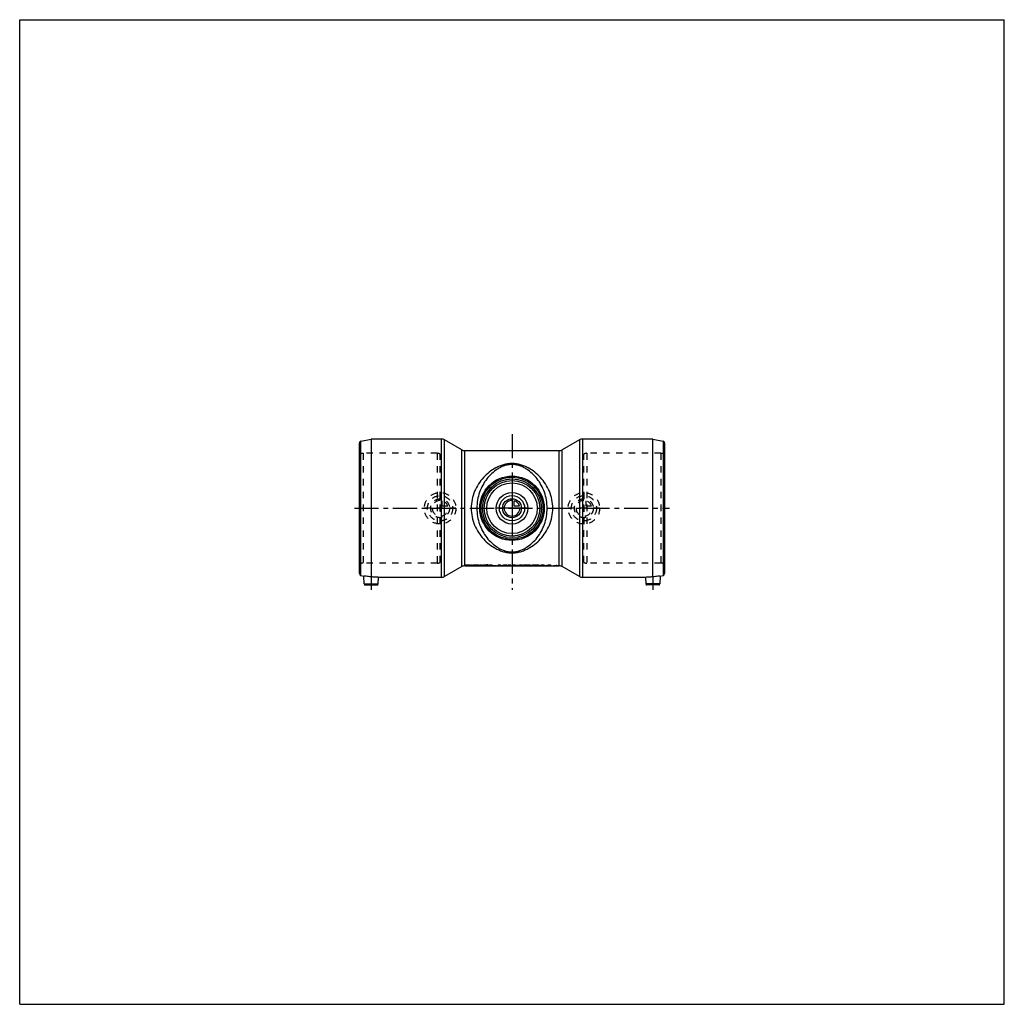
# Model space of a CAD drawing. Header units: millimetres. Extents: x 0 to 1000, y 0 to 1000.
import ezdxf

# ---------------------------------------------------------------- set-up
doc = ezdxf.new("R2010")
doc.units = ezdxf.units.MM
doc.header["$LTSCALE"] = 65.185185
doc.linetypes.add('CENTER', pattern=[0.6, 0.375, -0.075, 0.075, -0.075])
doc.linetypes.add('HIDDEN', pattern=[0.2, 0.1, -0.1])
doc.layers.get('0').update_dxf_attribs({"linetype": 'CONTINUOUS'})
for name, color, linetype in [('ACHSEN_S', 7, 'CONTINUOUS'), ('KOERPER', 7, 'CONTINUOUS'), ('KONST.EL_MIT_GEO', 7, 'CONTINUOUS'), ('KONSTR_EL', 7, 'CONTINUOUS'), ('KURVEN', 7, 'CONTINUOUS')]:
    doc.layers.add(name, color=color, linetype=linetype)

msp = doc.modelspace()

# ---------------------------------------------------------------- linework, layer by layer
at = {"color": 7, "linetype": 'Continuous'}
for p, q in [((0, 0), (0, 1000)), ((0, 1000), (1000, 1000)), ((1000, 0), (1000, 1000)), ((0, 0), (1000, 0))]:
    msp.add_line(p, q, dxfattribs=at)
at = {"layer": 'ACHSEN_S', "color": 40, "linetype": 'CENTER'}
for p, q in [((500, 579.1), (500, 420.9)), ((340, 503.8), (660, 503.8))]:
    msp.add_line(p, q, dxfattribs=at)
at = {"layer": 'KOERPER', "color": 7, "linetype": 'Continuous'}
for p, q in [((568.6, 573.3), (551, 563.1)), ((643, 574.1), (571.6, 574.1)), ((357, 503.8), (357, 434)), ((643, 434), (643, 503.8)), ((533.8, 445.3), (536.9, 445.3)), ((568.6, 434.4), (551, 444.5)), ((635.6, 433.6), (571.6, 433.6))]:
    msp.add_line(p, q, dxfattribs=at)
at = {"layer": 'KOERPER', "color": 8, "linetype": 'HIDDEN'}
for p, q in [((427, 448.8), (427, 558.8)), ((573, 448.8), (573, 558.8)), ((543.1, 445.3), (544.4, 445.3)), ((544.8, 445.3), (545.2, 445.3)), ((545.7, 445.3), (547, 445.3))]:
    msp.add_line(p, q, dxfattribs=at)
at = {"layer": 'KOERPER', "color": 40, "linetype": 'CENTER'}
for p, q in [((357, 434), (357, 420.9)), ((643, 434), (643, 420.9))]:
    msp.add_line(p, q, dxfattribs=at)
at = {"layer": 'KOERPER', "color": 7, "linetype": 'Continuous'}
for radius in [31.5, 29.8]:
    msp.add_circle((500, 503.8), radius, dxfattribs=at)
for centre, radius, start, end in [((357, 363.4), 70.6, 83.9502, 89.9697), ((643, 363.9), 70.1, 90.0091, 96.071)]:
    msp.add_arc(centre, radius, start, end, dxfattribs=at)
at = {"layer": 'KOERPER', "color": 8, "linetype": 'HIDDEN'}
for centre, radius, start, end in [((357, 363.9), 70.1, 83.9291, 89.9909), ((643, 363.4), 70.6, 90.0303, 96.0498)]:
    msp.add_arc(centre, radius, start, end, dxfattribs=at)
at = {"layer": 'KOERPER', "color": 7, "linetype": 'Continuous'}
for points, knots in [([(357, 434), (355.3, 434.3), (352.8, 434.7), (350.3, 435), (349.5, 435)], [0, 0, 0, 0, 0.70581, 1, 1, 1, 1]), ([(650.5, 435), (649.7, 435), (647.2, 434.7), (644.7, 434.3), (643, 434)], [0, 0, 0, 0, 0.29421, 1, 1, 1, 1])]:
    msp.add_open_spline(points, degree=3, knots=knots, dxfattribs=at)
at = {"layer": 'KONST.EL_MIT_GEO', "color": 7, "linetype": 'Continuous'}
for radius in [32.7, 28.2, 25.7]:
    msp.add_circle((500, 503.8), radius, dxfattribs=at)
at = {"layer": 'KONST.EL_MIT_GEO', "color": 8, "linetype": 'HIDDEN'}
msp.add_circle((500, 503.8), 31.5, dxfattribs=at)
at = {"layer": 'KONST.EL_MIT_GEO', "color": 7, "linetype": 'Continuous'}
for points, knots in [([(541.4, 503.8), (541.4, 506.8), (540.8, 512.7), (538.2, 521), (534.2, 528.6), (529.2, 535.1), (523.2, 540.6), (517.6, 544.4), (512.6, 546.7), (508.7, 548.1), (504.4, 549), (500, 549.3), (495.6, 549), (491.3, 548.1), (487.4, 546.7), (482.4, 544.4), (476.8, 540.6), (470.8, 535.1), (465.8, 528.6), (461.8, 521), (459.2, 512.7), (458.6, 506.8), (458.6, 503.8)], [0, 0, 0, 0, 0.06597, 0.13063, 0.19332, 0.25414, 0.31376, 0.37334, 0.40372, 0.43487, 0.46703, 0.5, 0.53297, 0.56513, 0.59628, 0.62666, 0.68624, 0.74586, 0.80668, 0.86937, 0.93403, 1, 1, 1, 1]), ([(535.7, 503.8), (535.7, 506.6), (535.2, 512.2), (533.2, 520.1), (529.9, 527.3), (525.8, 533.7), (520.8, 539.2), (515.9, 543), (511.6, 545.4), (508, 546.9), (504.1, 548), (500, 548.3), (495.9, 548), (492, 546.9), (488.4, 545.4), (484.1, 543), (479.2, 539.2), (474.2, 533.7), (470.1, 527.3), (466.8, 520.1), (464.8, 512.2), (464.3, 506.6), (464.3, 503.8)], [0, 0, 0, 0, 0.06741, 0.13303, 0.19601, 0.25645, 0.31515, 0.37353, 0.40335, 0.43416, 0.46642, 0.5, 0.53358, 0.56584, 0.59665, 0.62647, 0.68485, 0.74355, 0.80399, 0.86697, 0.93259, 1, 1, 1, 1]), ([(458.6, 503.8), (458.6, 500.8), (459.2, 495), (461.8, 486.6), (465.8, 479.1), (470.8, 472.5), (476.8, 467), (482.4, 463.3), (487.4, 461), (491.3, 459.6), (495.6, 458.6), (500, 458.3), (504.4, 458.6), (508.7, 459.6), (512.6, 461), (517.6, 463.3), (523.2, 467), (529.2, 472.5), (534.2, 479.1), (538.2, 486.6), (540.8, 495), (541.4, 500.8), (541.4, 503.8)], [0, 0, 0, 0, 0.06597, 0.13063, 0.19332, 0.25414, 0.31376, 0.37334, 0.40372, 0.43487, 0.46703, 0.5, 0.53297, 0.56513, 0.59628, 0.62666, 0.68624, 0.74586, 0.80668, 0.86937, 0.93403, 1, 1, 1, 1]), ([(464.3, 503.8), (464.3, 501), (464.8, 495.5), (466.8, 487.5), (470.1, 480.3), (474.2, 473.9), (479.2, 468.5), (484.1, 464.7), (488.4, 462.2), (492, 460.7), (495.9, 459.7), (500, 459.3), (504.1, 459.7), (508, 460.7), (511.6, 462.2), (515.9, 464.7), (520.8, 468.5), (525.8, 473.9), (529.9, 480.3), (533.2, 487.5), (535.2, 495.5), (535.7, 501), (535.7, 503.8)], [0, 0, 0, 0, 0.06741, 0.13303, 0.19601, 0.25645, 0.31515, 0.37353, 0.40335, 0.43416, 0.46642, 0.5, 0.53358, 0.56584, 0.59665, 0.62647, 0.68485, 0.74355, 0.80399, 0.86697, 0.93259, 1, 1, 1, 1])]:
    msp.add_open_spline(points, degree=3, knots=knots, dxfattribs=at)
at = {"layer": 'KONSTR_EL', "color": 7, "linetype": 'Continuous'}
for p, q in [((345, 437.5), (345, 570.1)), ((346.6, 572), (357, 574.1)), ((346.6, 435.6), (346.6, 572)), ((357, 574.1), (357, 503.8)), ((428.4, 574.1), (357, 574.1)), ((428.4, 433.6), (428.4, 574.1)), ((431.4, 434.4), (431.4, 573.3)), ((449, 563.1), (431.4, 573.3)), ((568.6, 573.3), (568.6, 434.4)), ((571.6, 574.1), (571.6, 433.6)), ((643, 574.1), (653.4, 572)), ((643, 503.8), (643, 574.1)), ((653.4, 572), (653.4, 435.6)), ((655, 570.1), (655, 437.5)), ((449, 444.5), (449, 563.1)), ((452, 445.3), (452, 562.3)), ((452, 562.3), (548, 562.3)), ((548, 445.3), (548, 562.3)), ((551, 444.5), (551, 563.1)), ((449, 444.5), (431.4, 434.4)), ((452, 445.3), (462.2, 445.3)), ((462.2, 445.2), (465.8, 445.2)), ((464, 445.3), (464, 445.2)), ((465.8, 445.3), (477.3, 445.3)), ((477.3, 445.3), (484.5, 445.3)), ((477.3, 445.3), (477.3, 445.2)), ((477.3, 445.2), (484.5, 445.2)), ((477.3, 445.2), (484.5, 445.2)), ((484.5, 445.3), (485.9, 445.3)), ((484.5, 445.3), (484.5, 445.2)), ((485.9, 445.3), (489.4, 445.3)), ((485.9, 445.3), (485.9, 445.2)), ((485.9, 445.2), (492.5, 445.2)), ((485.9, 445.2), (489.4, 445.2)), ((489.4, 445.3), (489.4, 445.2)), ((492.5, 445.3), (496, 445.3)), ((492.5, 445.3), (492.5, 445.3)), ((493, 445.3), (493, 445.2)), ((496, 445.3), (498.8, 445.3)), ((496, 445.3), (496, 445.2)), ((496, 445.2), (498.8, 445.2)), ((496, 445.2), (498.8, 445.2)), ((498.8, 445.3), (503.4, 445.3)), ((498.8, 445.3), (498.8, 445.2)), ((503.4, 445.2), (507.1, 445.2)), ((504, 445.3), (506.5, 445.3)), ((504, 445.3), (504, 445.2)), ((504, 445.2), (506.5, 445.2)), ((506.5, 445.3), (506.5, 445.2)), ((507.1, 445.3), (511.8, 445.3)), ((511.8, 445.3), (514.5, 445.3)), ((511.8, 445.3), (511.8, 445.2)), ((511.8, 445.2), (514.5, 445.2)), ((511.8, 445.2), (514.5, 445.2)), ((514.5, 445.3), (520.9, 445.3)), ((514.5, 445.3), (514.5, 445.2)), ((520.9, 445.3), (528.5, 445.3)), ((520.9, 445.3), (520.9, 445.2)), ((520.9, 445.2), (528.5, 445.2)), ((520.9, 445.2), (528.5, 445.2)), ((528.5, 445.3), (529.9, 445.3)), ((528.5, 445.3), (528.5, 445.2)), ((529.9, 445.3), (532.6, 445.3)), ((529.9, 445.3), (529.9, 445.2)), ((529.9, 445.2), (533.8, 445.2)), ((529.9, 445.2), (532.6, 445.2)), ((532.6, 445.3), (532.6, 445.2)), ((536.9, 445.3), (539.6, 445.3)), ((536.9, 445.3), (536.9, 445.2)), ((536.9, 445.2), (539.6, 445.2)), ((536.9, 445.2), (539.6, 445.2)), ((539.6, 445.3), (542.3, 445.3)), ((539.6, 445.3), (539.6, 445.2)), ((542.1, 445.3), (542.1, 445.2)), ((542.1, 445.2), (542.1, 445.2)), ((542.3, 445.2), (542.3, 445.2)), ((544.1, 445.2), (543.2, 445.2)), ((544.3, 445.2), (544.1, 445.2)), ((544.2, 445.3), (544.4, 445.3)), ((544.3, 445.2), (544.4, 445.2)), ((544.4, 445.2), (544.6, 445.2)), ((544.7, 445.2), (544.6, 445.2)), ((544.8, 445.2), (544.7, 445.2)), ((545, 445.2), (544.8, 445.2)), ((544.8, 445.2), (544.8, 445.2)), ((544.8, 445.2), (545, 445.2)), ((545, 445.2), (545.1, 445.2)), ((545.1, 445.2), (545.3, 445.2)), ((545.3, 445.2), (545.5, 445.2)), ((545.7, 445.2), (545.6, 445.2)), ((545.7, 445.3), (545.9, 445.3)), ((545.8, 445.2), (545.7, 445.2)), ((545.7, 445.2), (545.7, 445.2)), ((545.7, 445.2), (545.8, 445.2)), ((547.8, 445.3), (548, 445.3)), ((547.8, 445.3), (547.8, 445.3)), ((547.8, 445.2), (547.8, 445.2)), ((548, 445.3), (548, 445.2)), ((346.6, 435.6), (349.5, 435)), ((350, 426.9), (349.5, 435)), ((364, 426.9), (364.4, 433.6)), ((428.4, 433.6), (364.4, 433.6)), ((635.6, 433.6), (636, 426.9)), ((650.5, 435), (650, 426.9)), ((650.5, 435), (653.4, 435.6)), ((350, 426.9), (364, 426.9)), ((350.9, 425.9), (363.1, 425.9)), ((650, 426.9), (636, 426.9)), ((649.1, 425.9), (636.9, 425.9))]:
    msp.add_line(p, q, dxfattribs=at)
at = {"layer": 'KONSTR_EL', "color": 8, "linetype": 'HIDDEN'}
for p, q in [((348.7, 559.6), (348.7, 448)), ((424, 559.6), (348.7, 559.6)), ((424, 559.6), (424, 448)), ((651.3, 559.6), (576, 559.6)), ((576, 559.6), (576, 448)), ((651.3, 559.6), (651.3, 448)), ((424, 448), (348.7, 448)), ((452, 446.2), (452, 446.1)), ((452, 446.2), (457.3, 446.2)), ((452, 446.1), (457.3, 446.1)), ((455.9, 446), (457.3, 446)), ((455.9, 446), (455.9, 445.9)), ((455.9, 445.9), (457.3, 445.9)), ((457.3, 445.9), (457.3, 446.2)), ((458.2, 446.2), (459.4, 446.2)), ((458.2, 445.6), (458.2, 446.2)), ((458.2, 446.1), (459.4, 446.1)), ((458.2, 445.7), (460.3, 445.7)), ((458.2, 445.6), (460.3, 445.6)), ((459.4, 445.9), (459.4, 446.2)), ((459.4, 446), (460.2, 446)), ((459.4, 445.9), (460.2, 445.9)), ((459.4, 445.9), (460.2, 445.9)), ((459.4, 445.7), (459.4, 445.9)), ((459.4, 445.8), (460.2, 445.8)), ((459.4, 445.8), (460.3, 445.8)), ((460.2, 445.8), (460.2, 446)), ((460.3, 445.6), (460.3, 445.8)), ((460.6, 446.2), (461.8, 446.2)), ((460.6, 445.6), (460.6, 446.2)), ((460.6, 446.1), (461.8, 446.1)), ((460.6, 445.7), (462, 445.7)), ((460.6, 445.6), (462, 445.6)), ((461.8, 445.7), (461.8, 446.2)), ((461.8, 445.8), (461.9, 445.8)), ((461.8, 445.7), (461.9, 445.7)), ((461.9, 445.8), (461.9, 445.7)), ((462, 445.7), (462, 445.6)), ((462.2, 445.9), (462.2, 445.8)), ((462.3, 446.2), (463.6, 446.2)), ((462.3, 446.2), (462.3, 446.1)), ((462.3, 446.1), (463.6, 446.1)), ((462.3, 445.9), (462.3, 445.8)), ((462.7, 446), (462.7, 445.9)), ((463.1, 445.8), (463.1, 445.7)), ((463.3, 445.9), (463.3, 445.8)), ((463.5, 445.9), (463.5, 445.8)), ((463.6, 446.2), (463.6, 446.1)), ((463.9, 446.2), (465, 446.2)), ((463.9, 445.6), (463.9, 446.2)), ((463.9, 446.1), (465, 446.1)), ((463.9, 445.7), (465, 445.7)), ((463.9, 445.6), (465, 445.6)), ((464, 445.2), (464, 445.2)), ((465, 445.6), (465, 446.2)), ((465.3, 446.2), (466.4, 446.2)), ((465.3, 446.2), (465.3, 446.1)), ((465.3, 446.1), (466.4, 446.1)), ((466.2, 445.7), (467.5, 445.7)), ((466.2, 445.7), (466.2, 445.6)), ((466.2, 445.6), (467.5, 445.6)), ((466.4, 446.2), (466.4, 446.1)), ((466.5, 446.1), (467.2, 446.1)), ((466.5, 446.1), (466.5, 446)), ((466.5, 446), (467.2, 446)), ((466.6, 446), (467.1, 446)), ((466.6, 446), (466.6, 445.9)), ((466.6, 445.9), (467.1, 445.9)), ((466.8, 445.8), (466.8, 445.7)), ((467.1, 446), (467.1, 445.9)), ((467.2, 446.1), (467.2, 446)), ((467.3, 446.2), (468.4, 446.2)), ((467.3, 446.2), (467.3, 446.1)), ((467.3, 446.1), (468.4, 446.1)), ((467.5, 445.7), (467.5, 445.6)), ((468.4, 446.2), (468.4, 446.1)), ((468.4, 445.8), (469.1, 445.8)), ((468.4, 445.6), (468.4, 445.8)), ((468.4, 445.7), (470.9, 445.7)), ((468.4, 445.6), (470.9, 445.6)), ((469.1, 446.2), (470.2, 446.2)), ((469.1, 445.7), (469.1, 446.2)), ((469.1, 446.1), (470.2, 446.1)), ((469.9, 445.7), (472.3, 445.7)), ((469.9, 445.7), (469.9, 445.6)), ((469.9, 445.6), (472.3, 445.6)), ((470.2, 445.7), (470.2, 446.2)), ((470.2, 445.8), (470.9, 445.8)), ((470.9, 445.6), (470.9, 445.8)), ((471.2, 446.2), (473.3, 446.2)), ((471.2, 445.6), (471.2, 446.2)), ((471.2, 446.1), (473.3, 446.1)), ((471.2, 445.7), (473.3, 445.7)), ((471.2, 445.6), (473.3, 445.6)), ((472.3, 445.7), (472.3, 445.6)), ((472.4, 446.1), (473.3, 446.1)), ((472.4, 445.9), (472.4, 446.1)), ((472.4, 446), (473.3, 446)), ((472.4, 446), (473.2, 446)), ((472.4, 445.9), (473.2, 445.9)), ((472.4, 445.9), (473.2, 445.9)), ((472.4, 445.7), (472.4, 445.9)), ((472.4, 445.8), (473.2, 445.8)), ((472.4, 445.8), (473.3, 445.8)), ((473.2, 445.8), (473.2, 446)), ((473.3, 446), (473.3, 446.2)), ((473.3, 445.6), (473.3, 445.8)), ((473.5, 445.9), (473.5, 445.8)), ((473.7, 446.1), (473.7, 446)), ((474, 445.8), (474, 445.7)), ((474.1, 446.1), (474.1, 446)), ((474.6, 446.2), (474.6, 446.1)), ((474.8, 445.9), (474.8, 445.8)), ((474.9, 446), (474.9, 445.9)), ((474.9, 445.9), (474.9, 445.8)), ((475.2, 445.7), (475.2, 445.6)), ((475.3, 446.2), (475.3, 446.1)), ((475.5, 446.1), (475.5, 446)), ((475.5, 445.8), (475.5, 445.7)), ((475.6, 446.2), (475.6, 446.1)), ((475.6, 445.7), (475.6, 445.6)), ((475.7, 446.1), (475.7, 446)), ((475.7, 445.8), (475.7, 445.7)), ((475.9, 446), (475.9, 446.2)), ((475.9, 445.6), (475.9, 445.8)), ((477.3, 446.2), (480, 446.2)), ((477.3, 445.3), (477.3, 446.2)), ((477.3, 446.1), (480, 446.1)), ((480, 445.5), (480, 446.2)), ((480, 445.6), (484.1, 445.6)), ((480, 445.5), (484.1, 445.5)), ((480, 445.4), (484.1, 445.4)), ((480, 445.2), (480, 445.4)), ((480, 445.3), (484.1, 445.3)), ((480, 445.3), (484.5, 445.3)), ((480, 445.2), (484.5, 445.2)), ((484.1, 445.3), (484.1, 445.6)), ((485.9, 446.2), (488.6, 446.2)), ((485.9, 445.3), (485.9, 446.2)), ((485.9, 446.1), (488.6, 446.1)), ((488.6, 445.5), (488.6, 446.2)), ((488.6, 445.6), (489.5, 445.6)), ((488.6, 445.5), (489.5, 445.5)), ((488.6, 445.4), (489.4, 445.4)), ((488.6, 445.2), (488.6, 445.4)), ((488.6, 445.3), (489.4, 445.3)), ((488.6, 445.3), (489.4, 445.3)), ((488.6, 445.2), (489.4, 445.2)), ((489.4, 445.4), (489.4, 445.3)), ((489.4, 445.2), (489.4, 445.2)), ((489.5, 445.6), (489.5, 445.5)), ((490.3, 445.3), (490.3, 445.2)), ((491.7, 446.2), (494.7, 446.2)), ((491.7, 446.2), (491.7, 446.1)), ((491.7, 446.1), (494.7, 446.1)), ((492, 445.5), (492, 445.4)), ((493, 445.3), (493, 445.3)), ((494.7, 446.2), (494.7, 446.1)), ((496, 446.2), (498.8, 446.2)), ((496, 445.3), (496, 446.2)), ((496, 446.1), (498.8, 446.1)), ((498.8, 445.3), (498.8, 446.2)), ((500.1, 446.2), (503, 446.2)), ((500.1, 446.2), (500.1, 446.1)), ((500.1, 446.1), (503, 446.1)), ((503, 446.2), (503, 446.1)), ((503.6, 445.9), (507, 445.9)), ((503.6, 445.9), (503.6, 445.8)), ((503.6, 445.8), (507, 445.8)), ((504.5, 445.6), (506.1, 445.6)), ((504.5, 445.6), (504.5, 445.5)), ((504.5, 445.5), (506.1, 445.5)), ((505.3, 445.4), (505.3, 445.3)), ((506.1, 445.6), (506.1, 445.5)), ((507, 445.9), (507, 445.8)), ((507.6, 446.2), (510.4, 446.2)), ((507.6, 446.2), (507.6, 446.1)), ((507.6, 446.1), (510.4, 446.1)), ((510.4, 446.2), (510.4, 446.1)), ((511.8, 446.2), (519.5, 446.2)), ((511.8, 445.3), (511.8, 446.2)), ((511.8, 446.1), (519.5, 446.1)), ((514.5, 445.8), (519.5, 445.8)), ((514.5, 445.3), (514.5, 445.8)), ((514.5, 445.7), (519.5, 445.7)), ((519.5, 445.7), (519.5, 446.2)), ((520.9, 446.2), (528.5, 446.2)), ((520.9, 445.3), (520.9, 446.2)), ((520.9, 446.1), (528.5, 446.1)), ((523.6, 445.8), (528.5, 445.8)), ((523.6, 445.5), (523.6, 445.8)), ((523.6, 445.7), (528.5, 445.7)), ((523.6, 445.6), (528.1, 445.6)), ((523.6, 445.5), (528.1, 445.5)), ((523.6, 445.4), (528.1, 445.4)), ((523.6, 445.2), (523.6, 445.4)), ((523.6, 445.3), (528.1, 445.3)), ((523.6, 445.3), (528.5, 445.3)), ((523.6, 445.2), (528.5, 445.2)), ((528.1, 445.3), (528.1, 445.6)), ((528.5, 445.7), (528.5, 446.2)), ((529.9, 446.2), (532.6, 446.2)), ((529.9, 445.3), (529.9, 446.2)), ((529.9, 446.1), (532.6, 446.1)), ((532.6, 445.3), (532.6, 446.2)), ((536.9, 446.2), (539.6, 446.2)), ((536.9, 446.2), (536.9, 446.1)), ((536.9, 446.1), (539.6, 446.1)), ((536.9, 445.3), (536.9, 445.5)), ((536.9, 445.4), (536.9, 445.4)), ((539.6, 445.3), (539.6, 446.2)), ((542.3, 445.2), (543.1, 445.2)), ((542.8, 445.3), (542.8, 445.2)), ((542.8, 445.2), (542.8, 445.2)), ((544.4, 445.4), (544.8, 445.4)), ((544.4, 445.2), (544.4, 445.4)), ((544.4, 445.3), (544.8, 445.3)), ((544.4, 445.3), (545.2, 445.3)), ((545.7, 445.2), (544.4, 445.2)), ((544.8, 445.2), (544.8, 445.4)), ((544.8, 445.3), (545.1, 445.3)), ((544.8, 445.3), (545.1, 445.3)), ((544.8, 445.2), (545.1, 445.2)), ((544.8, 445.2), (545.1, 445.2)), ((545.1, 445.3), (545.1, 445.2)), ((545.2, 445.3), (545.1, 445.3)), ((545.1, 445.3), (545.1, 445.3)), ((545.3, 445.3), (545.2, 445.3)), ((545.2, 445.2), (545.3, 445.2)), ((545.3, 445.3), (545.3, 445.2)), ((545.3, 445.3), (545.3, 445.3)), ((545.5, 445.3), (545.3, 445.3)), ((545.3, 445.2), (545.3, 445.2)), ((545.3, 445.2), (545.4, 445.2)), ((545.4, 445.4), (545.8, 445.4)), ((545.4, 445.4), (545.4, 445.3)), ((545.4, 445.3), (545.8, 445.3)), ((545.6, 445.3), (545.5, 445.3)), ((545.5, 445.3), (545.5, 445.2)), ((545.6, 445.3), (545.6, 445.3)), ((545.7, 445.3), (545.7, 445.2)), ((545.7, 445.3), (545.7, 445.3)), ((545.8, 445.4), (545.8, 445.3)), ((545.8, 445.3), (545.8, 445.3)), ((547, 445.2), (547.8, 445.2)), ((547.3, 445.3), (547.3, 445.2)), ((651.3, 448), (576, 448))]:
    msp.add_line(p, q, dxfattribs=at)
at = {"layer": 'KONSTR_EL', "color": 7, "linetype": 'Continuous'}
for centre, radius, start, end in [((347, 570.1), 2, 101, 180), ((428.4, 568.1), 6, 60, 90), ((571.6, 568.1), 6, 90, 120), ((653, 570.1), 2, 0, 79), ((452, 568.3), 6, 240, 270), ((548, 568.3), 6, 270, 300), ((452, 439.3), 6, 90, 120), ((492.6, 473.9), 28.6, 269.5519, 269.9367), ((542.3, 457), 11.7, 270.0136, 270.3465), ((542.3, 457.5), 12.3, 270.0149, 270.3607), ((542.3, 466.8), 21.5, 270.3495, 270.7754), ((543.1, 476), 30.8, 270.0383, 270.3371), ((545.5, 313.1), 132.3, 90.5486, 90.9931), ((545.4, 318.5), 126.8, 90.5171, 90.9487), ((545.1, 317), 128.3, 90.2503, 90.3734), ((545.1, 353.3), 92.1, 90.2095, 90.4121), ((545.1, 353.7), 91.5, 90.1442, 90.2763), ((545.1, 355), 90.3, 90.0005, 90.2094), ((545.1, 332.7), 112.5, 89.8902, 90.0369), ((545.1, 355.4), 89.9, 89.8569, 89.9997), ((545, 353.3), 92, 89.5742, 89.8563), ((545, 328.5), 116.7, 89.75, 89.8889), ((545, 350.6), 94.7, 89.6012, 89.7239), ((544.9, 330.7), 114.6, 89.0284, 89.5059), ((544.8, 328.8), 116.6, 88.977, 89.4813), ((547, 471.7), 26.5, 269.6386, 269.986), ((547.8, 452.3), 7.11, 270.0307, 270.4653), ((548, 439.3), 6, 60, 90), ((347, 437.5), 2, 180, 259), ((428.4, 439.6), 6, 270, 300), ((571.6, 439.6), 6, 240, 270), ((653, 437.5), 2, 281, 360), ((350.9, 426.9), 1, 183, 270), ((363.1, 426.9), 1, 270, 357), ((636.9, 426.9), 1, 183, 270), ((649.1, 426.9), 1, 270, 357)]:
    msp.add_arc(centre, radius, start, end, dxfattribs=at)
at = {"layer": 'KONSTR_EL', "color": 8, "linetype": 'HIDDEN'}
for centre, radius, start, end in [((348.7, 569.6), 10, 248.0484, 270), ((651.3, 569.6), 10, 270, 291.9516), ((424, 553.6), 6, 60, 90), ((576, 553.6), 6, 90, 120), ((348.7, 438), 10, 90, 111.9516), ((424, 454), 6, 270, 300), ((429.8, 445.8), 32.4, 359.8808, 0.0554), ((475.2, 468.1), 22.3, 270.0093, 270.9155), ((475.2, 468), 22.3, 270.0093, 270.9162), ((475.2, 435.3), 11, 88.2542, 89.9352), ((475.2, 435.2), 11, 88.2542, 89.9352), ((475.5, 439.8), 6.23, 87.8982, 90.0378), ((475.5, 439.7), 6.23, 87.8979, 90.0378), ((475.5, 452.9), 7.11, 270.0684, 271.7538), ((475.5, 452.8), 7.11, 270.0684, 271.7548), ((475.2, 469.2), 23.5, 270.8937, 271.7291), ((475.2, 469.1), 23.4, 270.8944, 271.7304), ((475.4, 454.6), 8.81, 271.6597, 273.0845), ((475.4, 454.5), 8.8, 271.6606, 273.0861), ((544.3, 426.6), 18.7, 93.0371, 93.3139), ((545, 409.4), 35.9, 91.0312, 91.4131), ((545, 408.2), 37.1, 90.766, 91.0329), ((545, 407.6), 37.7, 90.5498, 90.7657), ((545.1, 406.9), 38.4, 90.3412, 90.5501), ((545.1, 406.9), 38.4, 90.1201, 90.3415), ((545.1, 406.8), 38.5, 89.9039, 90.1197), ((545.1, 406.7), 38.6, 89.6897, 89.9042), ((545.1, 361.1), 84.1, 89.8797, 89.9995), ((545.1, 407.4), 37.9, 89.2585, 89.6679), ((545.1, 407.9), 37.4, 89.0432, 89.2581), ((545.7, 458.4), 13.1, 269.6913, 269.9699), ((545.1, 409), 36.4, 88.8458, 88.9786), ((576, 454), 6, 240, 270), ((651.3, 438), 10, 68.0484, 90)]:
    msp.add_arc(centre, radius, start, end, dxfattribs=at)
for centre, major_axis, ratio, start_param, end_param in [((452, 503.8), (44.8, -44.8), 0.8391, -0.87266, -0.69813), ((452, 503.8), (44.9, -44.9), 0.8391, -0.87266, -0.7565), ((454.4, 503.8), (44.8, -44.8), 0.8391, -0.84712, -0.70729), ((454.4, 503.8), (44.9, -44.9), 0.8391, -0.84716, -0.70757), ((462.3, 503.8), (5.3, 58.5), 0.42158, -2.94962, -2.92865), ((462.3, 503.8), (5.3, 58.6), 0.42158, -2.94958, -2.92865), ((463.6, 503.8), (9, 58.3), 0.57312, -2.90301, -2.87899), ((463.6, 503.8), (9, 58.4), 0.57312, -2.90296, -2.87899), ((473.6, 503.8), (44.8, 44.8), 0.8391, -2.43431, -2.33221), ((473.6, 503.8), (44.9, 44.9), 0.8391, -2.43402, -2.3321), ((465.3, 503.8), (-3.2, 58.5), 0.28488, -3.33175, -3.27754), ((465.3, 503.8), (-3.2, 58.6), 0.28488, -3.33175, -3.27763), ((476, 503.8), (44.8, 44.8), 0.8391, -2.44346, -2.33221), ((466.4, 503.8), (-2, 58.5), 0.18771, -3.32257, -3.31459), ((466.4, 503.8), (-2, 58.6), 0.18771, -3.32257, -3.31461), ((466.4, 503.8), (-2.1, 58.5), 0.1925, -3.30399, -3.28391), ((466.4, 503.8), (-2.1, 58.6), 0.1925, -3.30403, -3.28398), ((467.3, 503.8), (2.1, 58.5), 0.1973, -2.99892, -2.97883), ((467.3, 503.8), (2.1, 58.6), 0.1973, -2.99885, -2.9788), ((467.3, 503.8), (2, 58.5), 0.18771, -2.96859, -2.96061), ((467.3, 503.8), (2, 58.6), 0.18771, -2.96858, -2.96061), ((468.4, 503.8), (3.2, 58.5), 0.284, -3.00575, -2.95155), ((468.4, 503.8), (3.2, 58.6), 0.284, -3.00566, -2.95155), ((476, 503.8), (44.9, 44.9), 0.8391, -2.3853, -2.3321), ((491.7, 503.8), (6, 58.4), 0.45545, -2.99989, -2.92046), ((491.7, 503.8), (6, 58.5), 0.45545, -2.99975, -2.92046), ((494.7, 503.8), (6, 58.4), 0.45545, -3.01921, -2.92046), ((494.7, 503.8), (6, 58.5), 0.45545, -3.01905, -2.92046), ((500.1, 503.8), (-3.7, 58.5), 0.31885, -3.33616, -3.16162), ((500.1, 503.8), (-3.7, 58.6), 0.31885, -3.33616, -3.22001), ((503, 503.8), (-3.7, 58.5), 0.31885, -3.33616, -3.30325), ((503, 503.8), (-3.7, 58.6), 0.31885, -3.33616, -3.30331), ((503, 503.8), (-3.7, 58.5), 0.31885, -3.25673, -3.21495), ((503, 503.8), (-3.7, 58.6), 0.31885, -3.25687, -3.21515), ((507.6, 503.8), (3.7, 58.5), 0.31885, -3.06824, -3.02645), ((507.6, 503.8), (3.7, 58.6), 0.31885, -3.06803, -3.02632), ((507.6, 503.8), (3.7, 58.5), 0.31885, -2.97993, -2.94703), ((507.6, 503.8), (3.7, 58.6), 0.31885, -2.97988, -2.94703), ((510.4, 503.8), (3.7, 58.5), 0.31885, 3.16162, 3.33616), ((510.4, 503.8), (3.7, 58.6), 0.31885, -3.06317, -2.94703), ((536.9, 503.8), (10, 58.2), 0.60406, -2.98087, -2.86311), ((536.9, 503.8), (10.1, 58.3), 0.60406, -2.98067, -2.86311), ((540.1, 503.8), (10, 58.2), 0.60406, 3.24554, 3.33232), ((540.1, 503.8), (10.1, 58.3), 0.60406, 3.30393, 3.33179), ((540.1, 503.8), (10.1, 58.3), 0.60406, -2.95115, -2.95072), ((547, 503.8), (2.4, 58.5), 0.21799, -3.10977, -3.08632), ((547, 503.8), (2.4, 58.6), 0.21799, -3.10951, -3.0861), ((547.5, 503.8), (2.4, 58.5), 0.21799, -3.11242, -3.08632), ((547.5, 503.8), (2.4, 58.6), 0.21799, 3.17103, 3.19709)]:
    msp.add_ellipse(centre, major_axis=major_axis, ratio=ratio, start_param=start_param, end_param=end_param, dxfattribs=at)
at = {"layer": 'KONSTR_EL', "color": 7, "linetype": 'Continuous'}
for centre, major_axis, ratio, start_param, end_param in [((452, 503.8), (44.9, -44.9), 0.8391, 5.52669, 5.61676), ((452, 503.8), (44.8, -44.8), 0.8391, -0.69813, -0.66607), ((476, 503.8), (44.8, 44.8), 0.8391, 3.80766, 3.83972), ((476, 503.8), (44.9, 44.9), 0.8391, -2.47517, -2.3853), ((500.1, 503.8), (-3.7, 58.6), 0.31885, 3.06317, 3.15327), ((500.1, 503.8), (-3.7, 58.5), 0.31885, -3.16162, -3.12956), ((510.4, 503.8), (3.7, 58.6), 0.31885, -3.15327, -3.06317), ((510.4, 503.8), (3.7, 58.5), 0.31885, 3.12956, 3.16162), ((540.1, 503.8), (10, 58.2), 0.60406, -3.06971, -3.03764), ((540.1, 503.8), (10.1, 58.3), 0.60406, -3.06935, -2.97925)]:
    msp.add_ellipse(centre, major_axis=major_axis, ratio=ratio, start_param=start_param, end_param=end_param, dxfattribs=at)
at = {"layer": 'KONSTR_EL', "color": 8, "linetype": 'HIDDEN'}
for points, knots in [([(461.8, 445.9), (461.8, 445.9), (462, 445.9), (462.1, 445.9), (462.2, 445.9)], [0, 0, 0, 0, 0.26292, 1, 1, 1, 1]), ([(461.8, 445.8), (461.8, 445.8), (462, 445.8), (462.1, 445.8), (462.2, 445.8)], [0, 0, 0, 0, 0.26292, 1, 1, 1, 1]), ([(462.2, 445.8), (462.1, 445.8), (462, 445.8), (461.9, 445.8), (461.9, 445.8)], [0, 0, 0, 0, 0.22091, 1, 1, 1, 1]), ([(462.2, 445.7), (462.1, 445.7), (462, 445.7), (461.9, 445.7), (461.9, 445.7)], [0, 0, 0, 0, 0.22093, 1, 1, 1, 1]), ([(462, 445.7), (462.1, 445.7), (462.4, 445.7), (462.8, 445.7), (463.1, 445.8)], [0, 0, 0, 0, 0.26051, 1, 1, 1, 1]), ([(462, 445.6), (462.1, 445.6), (462.4, 445.6), (462.8, 445.6), (463.1, 445.7)], [0, 0, 0, 0, 0.26051, 1, 1, 1, 1]), ([(462.3, 445.9), (462.3, 445.9), (462.2, 445.8), (462.2, 445.8), (462.2, 445.8)], [0, 0, 0, 0, 0.26431, 1, 1, 1, 1]), ([(462.2, 445.9), (462.2, 445.9), (462.2, 445.9), (462.3, 445.9), (462.3, 445.9)], [0, 0, 0, 0, 0.73889, 1, 1, 1, 1]), ([(462.3, 445.8), (462.3, 445.8), (462.2, 445.7), (462.2, 445.7), (462.2, 445.7)], [0, 0, 0, 0, 0.26432, 1, 1, 1, 1]), ([(462.2, 445.8), (462.2, 445.8), (462.2, 445.8), (462.3, 445.8), (462.3, 445.8)], [0, 0, 0, 0, 0.73886, 1, 1, 1, 1]), ([(463.3, 445.9), (463.2, 445.9), (463.1, 446), (462.9, 446), (462.7, 446)], [0, 0, 0, 0, 0.21742, 1, 1, 1, 1]), ([(463.3, 445.8), (463.2, 445.8), (463.1, 445.9), (462.9, 445.9), (462.7, 445.9)], [0, 0, 0, 0, 0.21742, 1, 1, 1, 1]), ([(463.1, 445.8), (463.1, 445.8), (463.2, 445.8), (463.3, 445.8), (463.4, 445.8), (463.5, 445.8), (463.5, 445.9)], [0, 0, 0, 0, 0.39852, 0.71221, 0.90985, 1, 1, 1, 1]), ([(463.1, 445.7), (463.1, 445.7), (463.2, 445.7), (463.3, 445.7), (463.4, 445.7), (463.5, 445.7), (463.5, 445.8)], [0, 0, 0, 0, 0.3985, 0.71219, 0.90983, 1, 1, 1, 1]), ([(463.5, 445.9), (463.5, 445.9), (463.4, 445.9), (463.3, 445.9), (463.3, 445.9)], [0, 0, 0, 0, 0.28827, 1, 1, 1, 1]), ([(463.5, 445.8), (463.5, 445.8), (463.4, 445.8), (463.3, 445.8), (463.3, 445.8)], [0, 0, 0, 0, 0.2883, 1, 1, 1, 1]), ([(473.7, 446.1), (473.7, 446.1), (473.6, 446), (473.5, 446), (473.5, 445.9)], [0, 0, 0, 0, 0.38591, 1, 1, 1, 1]), ([(473.7, 446), (473.7, 446), (473.6, 445.9), (473.5, 445.9), (473.5, 445.8)], [0, 0, 0, 0, 0.38588, 1, 1, 1, 1]), ([(473.5, 445.9), (473.5, 445.9), (473.6, 445.9), (473.6, 445.9), (473.7, 445.8), (473.8, 445.8), (473.9, 445.8), (474, 445.8)], [0, 0, 0, 0, 0.10327, 0.18288, 0.28886, 0.58891, 1, 1, 1, 1]), ([(473.5, 445.8), (473.5, 445.8), (473.6, 445.8), (473.6, 445.8), (473.7, 445.7), (473.8, 445.7), (473.9, 445.7), (474, 445.7)], [0, 0, 0, 0, 0.10329, 0.1829, 0.28889, 0.58892, 1, 1, 1, 1]), ([(474.1, 446.1), (474, 446.1), (473.9, 446.1), (473.7, 446.1), (473.7, 446.1)], [0, 0, 0, 0, 0.57544, 1, 1, 1, 1]), ([(474.1, 446), (474, 446), (473.9, 446), (473.7, 446), (473.7, 446)], [0, 0, 0, 0, 0.57544, 1, 1, 1, 1]), ([(474, 445.8), (474.1, 445.8), (474.5, 445.7), (474.9, 445.7), (475.2, 445.7)], [0, 0, 0, 0, 0.21643, 1, 1, 1, 1]), ([(474, 445.7), (474.1, 445.7), (474.5, 445.6), (474.9, 445.6), (475.2, 445.6)], [0, 0, 0, 0, 0.21643, 1, 1, 1, 1]), ([(474.6, 446.2), (474.6, 446.2), (474.4, 446.2), (474.2, 446.2), (474.1, 446.1)], [0, 0, 0, 0, 0.26539, 1, 1, 1, 1]), ([(474.6, 446.1), (474.6, 446.1), (474.4, 446.1), (474.2, 446.1), (474.1, 446)], [0, 0, 0, 0, 0.26539, 1, 1, 1, 1]), ([(475.3, 446.2), (475.2, 446.2), (475, 446.2), (474.8, 446.2), (474.6, 446.2)], [0, 0, 0, 0, 0.25956, 1, 1, 1, 1]), ([(475.3, 446.1), (475.2, 446.1), (475, 446.1), (474.8, 446.1), (474.6, 446.1)], [0, 0, 0, 0, 0.25956, 1, 1, 1, 1]), ([(474.8, 445.9), (474.8, 446), (474.8, 446), (474.9, 446), (474.9, 446), (474.9, 446)], [0, 0, 0, 0, 0.28879, 0.57058, 1, 1, 1, 1]), ([(474.9, 445.9), (474.9, 445.9), (474.9, 445.9), (474.8, 445.9), (474.8, 445.9), (474.8, 445.9)], [0, 0, 0, 0, 0.43363, 0.71318, 1, 1, 1, 1]), ([(474.8, 445.8), (474.8, 445.9), (474.8, 445.9), (474.9, 445.9), (474.9, 445.9), (474.9, 445.9)], [0, 0, 0, 0, 0.28882, 0.57061, 1, 1, 1, 1]), ([(474.9, 445.8), (474.9, 445.8), (474.9, 445.8), (474.8, 445.8), (474.8, 445.8), (474.8, 445.8)], [0, 0, 0, 0, 0.4336, 0.71314, 1, 1, 1, 1]), ([(474.9, 446), (475, 446), (475.1, 446.1), (475.3, 446.1), (475.5, 446.1)], [0, 0, 0, 0, 0.20451, 1, 1, 1, 1]), ([(474.9, 445.9), (475, 445.9), (475.1, 446), (475.3, 446), (475.5, 446)], [0, 0, 0, 0, 0.20452, 1, 1, 1, 1]), ([(475.5, 445.8), (475.4, 445.8), (475.2, 445.8), (475, 445.8), (474.9, 445.9)], [0, 0, 0, 0, 0.54944, 1, 1, 1, 1]), ([(475.5, 445.7), (475.4, 445.7), (475.2, 445.7), (475, 445.7), (474.9, 445.8)], [0, 0, 0, 0, 0.54944, 1, 1, 1, 1]), ([(475.9, 446.2), (475.9, 446.2), (475.8, 446.2), (475.7, 446.2), (475.6, 446.2)], [0, 0, 0, 0, 0.25472, 1, 1, 1, 1]), ([(475.9, 446.1), (475.9, 446.1), (475.8, 446.1), (475.7, 446.1), (475.6, 446.1)], [0, 0, 0, 0, 0.25472, 1, 1, 1, 1]), ([(475.7, 446.1), (475.7, 446.1), (475.8, 446.1), (475.9, 446.1), (475.9, 446.1)], [0, 0, 0, 0, 0.25639, 1, 1, 1, 1]), ([(475.7, 446), (475.7, 446), (475.8, 446), (475.9, 446), (475.9, 446)], [0, 0, 0, 0, 0.25639, 1, 1, 1, 1]), ([(489.4, 445.4), (489.5, 445.4), (489.7, 445.4), (489.9, 445.4), (490, 445.4), (490.1, 445.4), (490.2, 445.4), (490.3, 445.4), (490.3, 445.3), (490.3, 445.3), (490.3, 445.3), (490.3, 445.3)], [0, 0, 0, 0, 0.38334, 0.55614, 0.70732, 0.83111, 0.92297, 0.95586, 0.97967, 0.99428, 1, 1, 1, 1]), ([(490.3, 445.3), (490.3, 445.3), (490.3, 445.3), (490.3, 445.3), (490.3, 445.3), (490.2, 445.3), (490.1, 445.3), (490, 445.3), (489.9, 445.3), (489.7, 445.3), (489.5, 445.3), (489.4, 445.3)], [0, 0, 0, 0, 0.00565, 0.02018, 0.04392, 0.07674, 0.16844, 0.29209, 0.4432, 0.61607, 1, 1, 1, 1]), ([(489.4, 445.3), (489.5, 445.3), (489.7, 445.3), (489.9, 445.3), (490, 445.3), (490.1, 445.3), (490.2, 445.3), (490.3, 445.3), (490.3, 445.2), (490.3, 445.2), (490.3, 445.2), (490.3, 445.2)], [0, 0, 0, 0, 0.38332, 0.55612, 0.70729, 0.83108, 0.92295, 0.95584, 0.97965, 0.99426, 1, 1, 1, 1]), ([(490.3, 445.2), (490.3, 445.2), (490.3, 445.2), (490.3, 445.2), (490.3, 445.2), (490.2, 445.2), (490.1, 445.2), (490, 445.2), (489.9, 445.2), (489.7, 445.2), (489.5, 445.2), (489.4, 445.2)], [0, 0, 0, 0, 0.00566, 0.0202, 0.04394, 0.07676, 0.16847, 0.29212, 0.44322, 0.61609, 1, 1, 1, 1]), ([(493, 445.3), (493, 445.3), (493, 445.4), (493, 445.4), (492.9, 445.4), (492.8, 445.4), (492.6, 445.4), (492.4, 445.5), (492.1, 445.5), (492, 445.5)], [0, 0, 0, 0, 0.01997, 0.07006, 0.15145, 0.26376, 0.4061, 0.5773, 1, 1, 1, 1]), ([(493, 445.2), (493, 445.2), (493, 445.3), (493, 445.3), (492.9, 445.3), (492.8, 445.3), (492.6, 445.3), (492.4, 445.4), (492.1, 445.4), (492, 445.4)], [0, 0, 0, 0, 0.02001, 0.07012, 0.15152, 0.26383, 0.40615, 0.57734, 1, 1, 1, 1]), ([(492.5, 445.3), (492.6, 445.3), (492.7, 445.3), (492.9, 445.3), (493, 445.3), (493, 445.3), (493, 445.3), (493, 445.3), (493, 445.3)], [0, 0, 0, 0, 0.42805, 0.73939, 0.84968, 0.92929, 0.97845, 1, 1, 1, 1]), ([(548, 445.3), (548, 445.3), (548, 445.3), (548, 445.3), (547.9, 445.3), (547.9, 445.3), (547.8, 445.4), (547.6, 445.4), (547.5, 445.4), (547.3, 445.4), (547.1, 445.4), (546.7, 445.4), (546.2, 445.4), (545.6, 445.5), (545.1, 445.5), (544.5, 445.5), (543.9, 445.4), (543.4, 445.4), (543, 445.4), (542.8, 445.4), (542.6, 445.4), (542.5, 445.4), (542.3, 445.4), (542.2, 445.3), (542.2, 445.3), (542.1, 445.3), (542.1, 445.3), (542.1, 445.3), (542.1, 445.3)], [0, 0, 0, 0, 0.00078, 0.00264, 0.00985, 0.02171, 0.03813, 0.05898, 0.08408, 0.1132, 0.14606, 0.22175, 0.30825, 0.40222, 0.5, 0.59778, 0.69175, 0.77825, 0.85394, 0.8868, 0.91592, 0.94102, 0.96187, 0.97829, 0.99015, 0.99736, 0.99922, 1, 1, 1, 1]), ([(542.1, 445.2), (542.1, 445.2), (542.1, 445.2), (542.1, 445.2), (542.2, 445.2), (542.2, 445.2), (542.3, 445.3), (542.5, 445.3), (542.6, 445.3), (542.8, 445.3), (543, 445.3), (543.4, 445.3), (543.9, 445.3), (544.5, 445.4), (545.1, 445.4), (545.6, 445.4), (546.2, 445.3), (546.7, 445.3), (547.1, 445.3), (547.3, 445.3), (547.5, 445.3), (547.6, 445.3), (547.8, 445.3), (547.9, 445.2), (547.9, 445.2), (548, 445.2), (548, 445.2), (548, 445.2), (548, 445.2)], [0, 0, 0, 0, 0.00078, 0.00265, 0.00986, 0.02172, 0.03814, 0.059, 0.0841, 0.11321, 0.14607, 0.22176, 0.30826, 0.40222, 0.5, 0.59778, 0.69175, 0.77824, 0.85393, 0.88679, 0.9159, 0.941, 0.96186, 0.97828, 0.99015, 0.99736, 0.99922, 1, 1, 1, 1]), ([(542.1, 445.3), (542.1, 445.3), (542.1, 445.3), (542.1, 445.3), (542.2, 445.3), (542.2, 445.3), (542.3, 445.3), (542.3, 445.3)], [0, 0, 0, 0, 0.01973, 0.068, 0.25667, 0.5682, 1, 1, 1, 1]), ([(547.3, 445.3), (547.3, 445.3), (547.3, 445.3), (547.3, 445.3), (547.2, 445.3), (547.1, 445.3), (547, 445.4), (546.9, 445.4), (546.6, 445.4), (546.3, 445.4), (545.9, 445.4), (545.5, 445.4), (545.1, 445.4), (544.6, 445.4), (544.2, 445.4), (543.8, 445.4), (543.5, 445.4), (543.2, 445.4), (543.1, 445.4), (543, 445.3), (542.9, 445.3), (542.8, 445.3), (542.8, 445.3), (542.8, 445.3), (542.8, 445.3)], [0, 0, 0, 0, 0.00259, 0.00979, 0.02163, 0.03805, 0.05889, 0.08397, 0.14592, 0.2216, 0.30812, 0.40214, 0.5, 0.59786, 0.69188, 0.7784, 0.85408, 0.91603, 0.94111, 0.96195, 0.97836, 0.99021, 0.99741, 1, 1, 1, 1]), ([(543.1, 445.3), (543, 445.3), (543, 445.3), (542.9, 445.3), (542.8, 445.3), (542.8, 445.3), (542.8, 445.3), (542.8, 445.3), (542.8, 445.3)], [0, 0, 0, 0, 0.43073, 0.74347, 0.85397, 0.9334, 0.98168, 1, 1, 1, 1]), ([(543.1, 445.2), (543, 445.2), (543, 445.2), (542.9, 445.2), (542.8, 445.2), (542.8, 445.2), (542.8, 445.2), (542.8, 445.2), (542.8, 445.2)], [0, 0, 0, 0, 0.42593, 0.73716, 0.84815, 0.92886, 0.9792, 1, 1, 1, 1]), ([(542.9, 445.2), (542.9, 445.2), (542.8, 445.2), (542.8, 445.2), (542.8, 445.2), (542.8, 445.2), (542.8, 445.2)], [0, 0, 0, 0, 0.42898, 0.7378, 0.92656, 1, 1, 1, 1]), ([(543.2, 445.3), (543.2, 445.3), (543.1, 445.3), (542.9, 445.2), (542.9, 445.2)], [0, 0, 0, 0, 0.32518, 1, 1, 1, 1]), ([(543.1, 445.3), (543.4, 445.3), (544, 445.3), (545.1, 445.3), (546.1, 445.3), (546.8, 445.3), (547, 445.3)], [0, 0, 0, 0, 0.20913, 0.5, 0.79087, 1, 1, 1, 1]), ([(544.1, 445.3), (544.1, 445.3), (543.8, 445.3), (543.5, 445.3), (543.3, 445.3)], [0, 0, 0, 0, 0.2804, 1, 1, 1, 1]), ([(545.1, 445.3), (545.1, 445.3), (545.1, 445.3), (545.2, 445.3), (545.2, 445.3), (545.2, 445.3), (545.3, 445.3), (545.3, 445.3), (545.3, 445.3), (545.3, 445.3)], [0, 0, 0, 0, 0.38481, 0.55803, 0.70928, 0.833, 0.92461, 0.98089, 1, 1, 1, 1]), ([(545.3, 445.2), (545.3, 445.2), (545.3, 445.2), (545.3, 445.2), (545.3, 445.2), (545.2, 445.2), (545.2, 445.2), (545.1, 445.2), (545.1, 445.2)], [0, 0, 0, 0, 0.01759, 0.06981, 0.15572, 0.2733, 0.59297, 1, 1, 1, 1]), ([(545.1, 445.2), (545.1, 445.2), (545.1, 445.2), (545.2, 445.2), (545.2, 445.2)], [0, 0, 0, 0, 0.28003, 1, 1, 1, 1]), ([(545.2, 445.3), (545.2, 445.3), (545.2, 445.3), (545.2, 445.3), (545.3, 445.3), (545.3, 445.3), (545.3, 445.3), (545.3, 445.3), (545.3, 445.3)], [0, 0, 0, 0, 0.4159, 0.73353, 0.84875, 0.93232, 0.98296, 1, 1, 1, 1]), ([(545.2, 445.2), (545.2, 445.2), (545.2, 445.2), (545.3, 445.2), (545.3, 445.2)], [0, 0, 0, 0, 0.31744, 1, 1, 1, 1]), ([(545.7, 445.3), (545.7, 445.3), (545.7, 445.3), (545.7, 445.3), (545.7, 445.3), (545.7, 445.3), (545.6, 445.3), (545.6, 445.3), (545.5, 445.3), (545.5, 445.3)], [0, 0, 0, 0, 0.01695, 0.06655, 0.14855, 0.26197, 0.40563, 0.57793, 1, 1, 1, 1]), ([(545.7, 445.2), (545.7, 445.2), (545.7, 445.2), (545.7, 445.2), (545.7, 445.2), (545.7, 445.2), (545.6, 445.2), (545.6, 445.2), (545.5, 445.2), (545.5, 445.2)], [0, 0, 0, 0, 0.01696, 0.06658, 0.14857, 0.262, 0.40565, 0.57795, 1, 1, 1, 1]), ([(545.7, 445.3), (545.7, 445.3), (545.7, 445.3), (545.7, 445.3), (545.7, 445.3)], [0, 0, 0, 0, 0.25162, 1, 1, 1, 1]), ([(545.7, 445.2), (545.7, 445.2), (545.7, 445.2), (545.7, 445.2), (545.7, 445.2)], [0, 0, 0, 0, 0.39797, 1, 1, 1, 1]), ([(546.9, 445.3), (546.8, 445.3), (546.4, 445.3), (546.1, 445.3), (545.8, 445.3)], [0, 0, 0, 0, 0.20683, 1, 1, 1, 1]), ([(547.2, 445.2), (547.2, 445.2), (547.1, 445.3), (547, 445.3), (546.9, 445.3)], [0, 0, 0, 0, 0.17412, 1, 1, 1, 1]), ([(547, 445.3), (547.1, 445.3), (547.1, 445.3), (547.2, 445.3), (547.3, 445.3), (547.3, 445.3), (547.3, 445.3), (547.3, 445.3), (547.3, 445.3)], [0, 0, 0, 0, 0.4308, 0.74344, 0.85396, 0.93343, 0.98169, 1, 1, 1, 1]), ([(547, 445.2), (547.1, 445.2), (547.1, 445.2), (547.2, 445.2), (547.3, 445.2), (547.3, 445.2), (547.3, 445.2), (547.3, 445.2), (547.3, 445.2)], [0, 0, 0, 0, 0.43051, 0.74338, 0.85393, 0.93342, 0.98169, 1, 1, 1, 1]), ([(547.3, 445.2), (547.3, 445.2), (547.3, 445.2), (547.3, 445.2), (547.3, 445.2), (547.3, 445.2), (547.2, 445.2)], [0, 0, 0, 0, 0.07277, 0.26164, 0.5708, 1, 1, 1, 1]), ([(547.8, 445.3), (547.8, 445.3), (547.9, 445.3), (547.9, 445.3), (548, 445.3), (548, 445.3), (548, 445.3), (548, 445.3)], [0, 0, 0, 0, 0.43164, 0.74334, 0.93203, 0.9803, 1, 1, 1, 1])]:
    msp.add_open_spline(points, degree=3, knots=knots, dxfattribs=at)
at = {"layer": 'KONSTR_EL', "color": 7, "linetype": 'Continuous'}
for points, knots in [([(489.4, 445.3), (489.9, 445.3), (490.9, 445.3), (491.9, 445.3), (492.3, 445.3)], [0, 0, 0, 0, 0.56339, 1, 1, 1, 1]), ([(489.4, 445.2), (490, 445.2), (491, 445.2), (492.1, 445.2), (492.5, 445.2)], [0, 0, 0, 0, 0.57834, 1, 1, 1, 1]), ([(492.5, 445.2), (492.6, 445.2), (492.6, 445.2), (492.7, 445.2), (492.8, 445.2)], [0, 0, 0, 0, 0.28141, 1, 1, 1, 1]), ([(492.8, 445.2), (492.8, 445.2), (492.9, 445.2), (493, 445.2), (493, 445.2), (493, 445.2), (493, 445.2)], [0, 0, 0, 0, 0.42804, 0.73714, 0.92595, 1, 1, 1, 1]), ([(542.1, 445.2), (542.1, 445.2), (542.1, 445.2), (542.1, 445.2), (542.2, 445.2), (542.2, 445.2), (542.2, 445.2)], [0, 0, 0, 0, 0.07702, 0.2677, 0.57553, 1, 1, 1, 1]), ([(542.2, 445.2), (542.2, 445.2), (542.3, 445.2), (542.3, 445.2), (542.3, 445.2)], [0, 0, 0, 0, 0.2159, 1, 1, 1, 1]), ([(542.4, 445.2), (542.5, 445.2), (542.8, 445.2), (543.1, 445.2), (543.3, 445.2)], [0, 0, 0, 0, 0.19274, 1, 1, 1, 1]), ([(542.5, 445.3), (542.6, 445.3), (542.8, 445.3), (543, 445.3), (543.2, 445.3)], [0, 0, 0, 0, 0.21261, 1, 1, 1, 1]), ([(546.9, 445.2), (546.8, 445.2), (546.4, 445.2), (546.1, 445.2), (545.8, 445.2)], [0, 0, 0, 0, 0.20662, 1, 1, 1, 1]), ([(546.8, 445.2), (546.9, 445.2), (547.2, 445.2), (547.6, 445.2), (547.8, 445.2)], [0, 0, 0, 0, 0.31445, 1, 1, 1, 1]), ([(546.9, 445.3), (547, 445.3), (547.2, 445.3), (547.4, 445.3), (547.6, 445.3)], [0, 0, 0, 0, 0.28571, 1, 1, 1, 1]), ([(547.6, 445.3), (547.6, 445.3), (547.7, 445.3), (547.7, 445.3), (547.8, 445.3)], [0, 0, 0, 0, 0.2804, 1, 1, 1, 1]), ([(548, 445.2), (548, 445.2), (547.9, 445.2), (547.9, 445.2), (547.8, 445.2)], [0, 0, 0, 0, 0.18216, 1, 1, 1, 1]), ([(548, 445.2), (548, 445.2), (548, 445.2), (548, 445.2), (548, 445.2)], [0, 0, 0, 0, 0.26762, 1, 1, 1, 1])]:
    msp.add_open_spline(points, degree=3, knots=knots, dxfattribs=at)
at = {"layer": 'KURVEN', "color": 8, "linetype": 'HIDDEN'}
for p, q in [((427, 519.8), (427, 487.8)), ((429.2, 506), (429.2, 511.5)), ((573, 519.8), (573, 487.8)), ((575.2, 506), (575.2, 511.5)), ((443, 503.8), (411, 503.8)), ((434.7, 506), (429.2, 506)), ((589, 503.8), (557, 503.8)), ((580.7, 506), (575.2, 506))]:
    msp.add_line(p, q, dxfattribs=at)
at = {"layer": 'KURVEN', "color": 40, "linetype": 'Continuous'}
for p, q in [((500, 519.8), (500, 487.8)), ((502.2, 506), (502.2, 511.5)), ((516, 503.8), (484, 503.8)), ((507.7, 506), (502.2, 506))]:
    msp.add_line(p, q, dxfattribs=at)
at = {"layer": 'KURVEN', "color": 8, "linetype": 'HIDDEN'}
for centre, radius in [((427, 503.8), 16), ((427, 503.8), 12.8), ((427, 503.8), 9.6), ((573, 503.8), 16), ((573, 503.8), 12.8), ((573, 503.8), 9.6)]:
    msp.add_circle(centre, radius, dxfattribs=at)
at = {"layer": 'KURVEN', "color": 40, "linetype": 'Continuous'}
for radius in [16, 12.8, 9.6]:
    msp.add_circle((500, 503.8), radius, dxfattribs=at)
at = {"layer": 'KURVEN', "color": 8, "linetype": 'HIDDEN'}
for centre, start, end in [((427, 503.8), 90, 360), ((427, 503.8), 15.962, 74.038), ((573, 503.8), 90, 360), ((573, 503.8), 15.962, 74.038)]:
    msp.add_arc(centre, 8, start, end, dxfattribs=at)
at = {"layer": 'KURVEN', "color": 40, "linetype": 'Continuous'}
for start, end in [(90, 360), (15.962, 74.038)]:
    msp.add_arc((500, 503.8), 8, start, end, dxfattribs=at)

doc.saveas('drawing.dxf')
